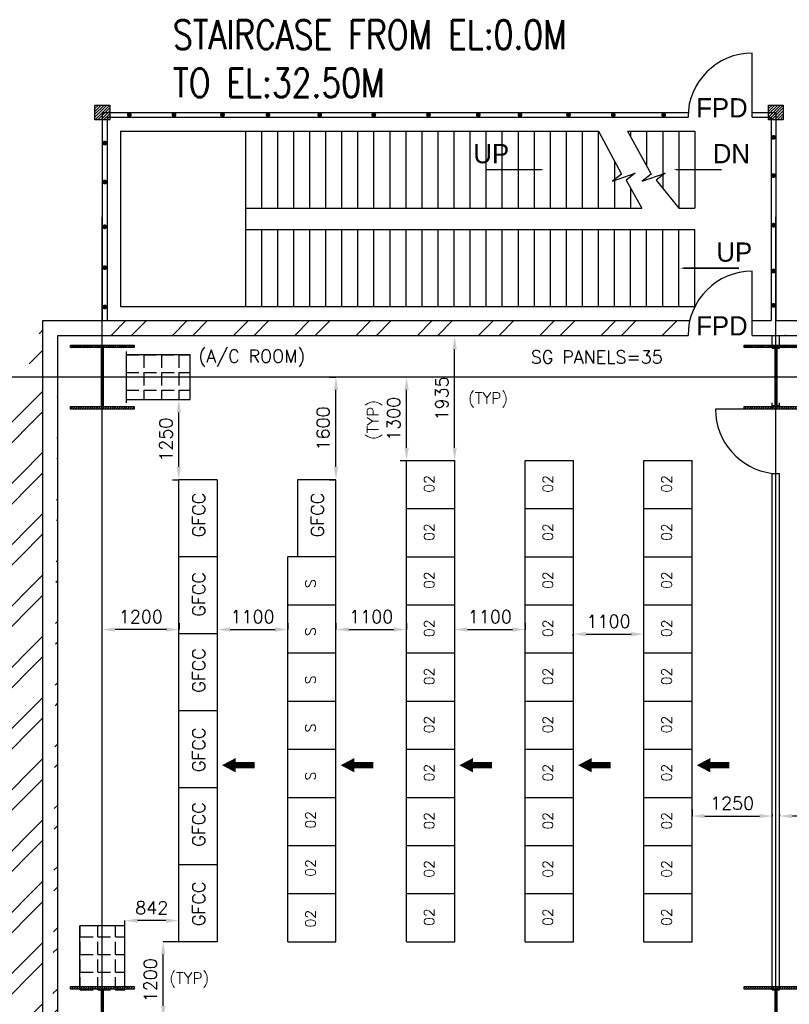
# Model space of a CAD drawing. Extents: x 361682 to 759535, y 756798 to 1113679.
# Tile 71 of 80: x 570082 to 582079, y 1098334 to 1113679. Entities that reach past the tile are written whole.
import ezdxf

# ---------------------------------------------------------------- set-up
doc = ezdxf.new("R2010")
doc.units = 0
doc.header["$LTSCALE"] = 700
doc.header["$MEASUREMENT"] = 0
doc.header["$PDMODE"] = 2
doc.header["$PDSIZE"] = -1
doc.linetypes.add('CENTER', pattern=[2, 1.25, -0.25, 0.25, -0.25])
doc.layers.get('0').update_dxf_attribs({"linetype": 'CONTINUOUS'})
doc.layers.get('DEFPOINTS').update_dxf_attribs({"linetype": 'CONTINUOUS'})
for name, color, linetype in [('CEN', 2, 'CENTER'), ('COL', 1, 'CONTINUOUS'), ('DIM', 4, 'CONTINUOUS'), ('GRID', 9, 'CONTINUOUS'), ('HATCH', 1, 'CONTINUOUS'), ('LAYOUT', 4, 'CONTINUOUS'), ('PNL', 6, 'CONTINUOUS'), ('PNLDIM', 6, 'CONTINUOUS'), ('PNLTXT', 2, 'CONTINUOUS'), ('ROOM', 7, 'CONTINUOUS'), ('STAIR', 2, 'CONTINUOUS'), ('TEXT', 4, 'CONTINUOUS'), ('WALL', 7, 'CONTINUOUS'), ('WALLHATCH', 254, 'CONTINUOUS')]:
    doc.layers.add(name, color=color, linetype=linetype)
doc.styles.add('HTX11', font='O8111901')
doc.styles.add('ROMANS', font='romans.shx')
doc.styles.add('ROMANT', font='ROMANT')
doc.dimstyles.new('STANDARD$0', dxfattribs={"dimtxt": 200, "dimasz": 200, "dimexe": 0, "dimexo": 100, "dimgap": 100, "dimtad": 1, "dimdec": 0, "dimzin": 0, "dimdsep": 46, "dimtxsty": 'ROMANS', "dimcen": 0.09, "dimclrd": 256, "dimclre": 256, "dimclrt": 256, "dimadec": 0, "dimazin": 0, "dimtfac": 1, "dimtdec": 0, "dimtmove": 0, "dimatfit": 3, "dimfxl": 1, "dimtolj": 1, "dimtzin": 0, "dimlwd": -1, "dimlwe": -1, "dimarcsym": 0})

# ---------------------------------------------------------------- blocks, each defined once
blk = doc.blocks.new('*D333')
at = {"layer": 'DEFPOINTS', "color": 0, "transparency": 16777216}
for p in [(571370, 1104175), (572570, 1104175), (571370, 1103300)]:
    blk.add_point(p, dxfattribs=at)
at = {"layer": 'PNLDIM', "transparency": 16777216}
for p, q in [((572570, 1104275), (572570, 1104175)), ((571370, 1103400), (571370, 1104175)), ((572370, 1104175), (571570, 1104175))]:
    blk.add_line(p, q, dxfattribs=at)
for points in [[(571570, 1104208), (571570, 1104141), (571370, 1104175)], [(572370, 1104208), (572370, 1104141), (572570, 1104175)]]:
    blk.add_solid(points, dxfattribs=at)
at = {"layer": 'PNLDIM', "transparency": 16777216, "insert": (571970, 1104375), "char_height": 200, "attachment_point": 5, "style": 'ROMANS'}
blk.add_mtext('\\A1;1200', dxfattribs=at)
blk = doc.blocks.new('*D334')
at = {"layer": 'DEFPOINTS', "color": 0, "transparency": 16777216}
for p in [(573162, 1104300), (574262, 1104175), (574262, 1104175)]:
    blk.add_point(p, dxfattribs=at)
at = {"layer": 'PNLDIM', "transparency": 16777216}
for p, q in [((574262, 1104275), (574262, 1104175)), ((573162, 1104200), (573162, 1104175)), ((573362, 1104175), (574062, 1104175))]:
    blk.add_line(p, q, dxfattribs=at)
for points in [[(573362, 1104208), (573362, 1104141), (573162, 1104175)], [(574062, 1104208), (574062, 1104141), (574262, 1104175)]]:
    blk.add_solid(points, dxfattribs=at)
at = {"layer": 'PNLDIM', "transparency": 16777216, "insert": (573712, 1104375), "char_height": 200, "attachment_point": 5, "style": 'ROMANS'}
blk.add_mtext('\\A1;1100', dxfattribs=at)
blk = doc.blocks.new('*D335')
at = {"layer": 'DEFPOINTS', "color": 0, "transparency": 16777216}
for p in [(575012, 1104175), (576112, 1104175), (576112, 1104175)]:
    blk.add_point(p, dxfattribs=at)
at = {"layer": 'PNLDIM', "transparency": 16777216}
for p, q in [((575012, 1104275), (575012, 1104175)), ((576112, 1104275), (576112, 1104175)), ((575212, 1104175), (575912, 1104175))]:
    blk.add_line(p, q, dxfattribs=at)
for points in [[(575212, 1104208), (575212, 1104141), (575012, 1104175)], [(575912, 1104208), (575912, 1104141), (576112, 1104175)]]:
    blk.add_solid(points, dxfattribs=at)
at = {"layer": 'PNLDIM', "transparency": 16777216, "insert": (575562, 1104375), "char_height": 200, "attachment_point": 5, "style": 'ROMANS'}
blk.add_mtext('\\A1;1100', dxfattribs=at)
blk = doc.blocks.new('*D336')
at = {"layer": 'DEFPOINTS', "color": 0, "transparency": 16777216}
for p in [(576862, 1104175), (577962, 1104175), (577962, 1104175)]:
    blk.add_point(p, dxfattribs=at)
at = {"layer": 'PNLDIM', "transparency": 16777216}
for p, q in [((576862, 1104275), (576862, 1104175)), ((577962, 1104275), (577962, 1104175)), ((577062, 1104175), (577762, 1104175))]:
    blk.add_line(p, q, dxfattribs=at)
for points in [[(577062, 1104208), (577062, 1104141), (576862, 1104175)], [(577762, 1104208), (577762, 1104141), (577962, 1104175)]]:
    blk.add_solid(points, dxfattribs=at)
at = {"layer": 'PNLDIM', "transparency": 16777216, "insert": (577412, 1104375), "char_height": 200, "attachment_point": 5, "style": 'ROMANS'}
blk.add_mtext('\\A1;1100', dxfattribs=at)
blk = doc.blocks.new('*D337')
at = {"layer": 'DEFPOINTS', "color": 0, "transparency": 16777216}
for p in [(578712, 1104175), (579812, 1104175), (579812, 1104103)]:
    blk.add_point(p, dxfattribs=at)
at = {"layer": 'PNLDIM', "transparency": 16777216}
for p, q in [((578712, 1104075), (578712, 1104103)), ((578912, 1104103), (579612, 1104103)), ((579812, 1104075), (579812, 1104103))]:
    blk.add_line(p, q, dxfattribs=at)
for points in [[(578912, 1104137), (578912, 1104070), (578712, 1104103)], [(579612, 1104137), (579612, 1104070), (579812, 1104103)]]:
    blk.add_solid(points, dxfattribs=at)
at = {"layer": 'PNLDIM', "transparency": 16777216, "insert": (579262, 1104303), "char_height": 200, "attachment_point": 5, "style": 'ROMANS'}
blk.add_mtext('\\A1;1100', dxfattribs=at)
blk = doc.blocks.new('*D340')
at = {"layer": 'DEFPOINTS', "color": 0, "transparency": 16777216}
for p in [(572319, 1099309), (572865, 1099309), (572965, 1098109)]:
    blk.add_point(p, dxfattribs=at)
at = {"layer": 'PNLDIM', "transparency": 16777216}
for p, q in [((572765, 1099309), (572319, 1099309)), ((572319, 1098309), (572319, 1099109)), ((572865, 1098109), (572319, 1098109))]:
    blk.add_line(p, q, dxfattribs=at)
for points in [[(572286, 1099109), (572353, 1099109), (572319, 1099309)], [(572286, 1098309), (572353, 1098309), (572319, 1098109)]]:
    blk.add_solid(points, dxfattribs=at)
at = {"layer": 'PNLDIM', "transparency": 16777216, "insert": (572119, 1098709), "char_height": 200, "attachment_point": 5, "rotation": 90, "style": 'ROMANS'}
blk.add_mtext('\\A1;1200', dxfattribs=at)
blk = doc.blocks.new('*D341')
at = {"layer": 'DEFPOINTS', "color": 0, "transparency": 16777216}
for p in [(576112, 1108109), (576212, 1108109), (576112, 1106809)]:
    blk.add_point(p, dxfattribs=at)
at = {"layer": 'PNLDIM', "transparency": 16777216}
for p, q in [((576112, 1108109), (576112, 1108109)), ((576112, 1107009), (576112, 1107909)), ((576012, 1106809), (576112, 1106809))]:
    blk.add_line(p, q, dxfattribs=at)
for points in [[(576079, 1107909), (576146, 1107909), (576112, 1108109)], [(576079, 1107009), (576146, 1107009), (576112, 1106809)]]:
    blk.add_solid(points, dxfattribs=at)
at = {"layer": 'PNLDIM', "transparency": 16777216, "insert": (575912, 1107459), "char_height": 200, "attachment_point": 5, "rotation": 90, "style": 'ROMANS'}
blk.add_mtext('\\A1;1300', dxfattribs=at)
blk = doc.blocks.new('*D342')
at = {"layer": 'DEFPOINTS', "color": 0, "transparency": 16777216}
for p in [(576862, 1108744), (576962, 1108744), (576862, 1106809)]:
    blk.add_point(p, dxfattribs=at)
at = {"layer": 'PNLDIM', "transparency": 16777216}
for p, q in [((576862, 1108744), (576862, 1108744)), ((576862, 1107009), (576862, 1108544)), ((576762, 1106809), (576862, 1106809))]:
    blk.add_line(p, q, dxfattribs=at)
for points in [[(576829, 1108544), (576896, 1108544), (576862, 1108744)], [(576829, 1107009), (576896, 1107009), (576862, 1106809)]]:
    blk.add_solid(points, dxfattribs=at)
at = {"layer": 'PNLDIM', "transparency": 16777216, "insert": (576662, 1107777), "char_height": 200, "attachment_point": 5, "rotation": 90, "style": 'ROMANS'}
blk.add_mtext('\\A1;1935', dxfattribs=at)
blk = doc.blocks.new('*D375')
at = {"layer": 'DEFPOINTS', "color": 0, "transparency": 16777216}
for p in [(581812, 1101393), (580562, 1101268), (581812, 1101268)]:
    blk.add_point(p, dxfattribs=at)
at = {"layer": 'PNLDIM', "transparency": 16777216}
for p, q in [((580562, 1101368), (580562, 1101268)), ((580762, 1101268), (581612, 1101268)), ((581812, 1101293), (581812, 1101268))]:
    blk.add_line(p, q, dxfattribs=at)
for points in [[(580762, 1101301), (580762, 1101234), (580562, 1101268)], [(581612, 1101301), (581612, 1101234), (581812, 1101268)]]:
    blk.add_solid(points, dxfattribs=at)
at = {"layer": 'PNLDIM', "transparency": 16777216, "insert": (581187, 1101468), "char_height": 200, "attachment_point": 5, "style": 'ROMANS'}
blk.add_mtext('\\A1;1250', dxfattribs=at)
blk = doc.blocks.new('*D379')
at = {"layer": 'DEFPOINTS', "color": 0, "transparency": 16777216}
for p in [(572562, 1107759), (572562, 1107759), (572562, 1106509)]:
    blk.add_point(p, dxfattribs=at)
at = {"layer": 'PNLDIM', "transparency": 16777216}
for p, q in [((572462, 1107759), (572562, 1107759)), ((572562, 1106709), (572562, 1107559)), ((572462, 1106509), (572562, 1106509))]:
    blk.add_line(p, q, dxfattribs=at)
for points in [[(572529, 1107559), (572596, 1107559), (572562, 1107759)], [(572529, 1106709), (572596, 1106709), (572562, 1106509)]]:
    blk.add_solid(points, dxfattribs=at)
at = {"layer": 'PNLDIM', "transparency": 16777216, "insert": (572362, 1107134), "char_height": 200, "attachment_point": 5, "rotation": 90, "style": 'ROMANS'}
blk.add_mtext('\\A1;1250', dxfattribs=at)
blk = doc.blocks.new('*D380')
at = {"layer": 'DEFPOINTS', "color": 0, "transparency": 16777216}
for p in [(571720, 1099639), (571720, 1099434), (572562, 1099309)]:
    blk.add_point(p, dxfattribs=at)
at = {"layer": 'PNLDIM', "transparency": 16777216}
for p, q in [((571720, 1099534), (571720, 1099639)), ((572362, 1099639), (571920, 1099639)), ((572562, 1099409), (572562, 1099639))]:
    blk.add_line(p, q, dxfattribs=at)
for points in [[(571920, 1099672), (571920, 1099605), (571720, 1099639)], [(572362, 1099672), (572362, 1099605), (572562, 1099639)]]:
    blk.add_solid(points, dxfattribs=at)
at = {"layer": 'PNLDIM', "transparency": 16777216, "insert": (572141, 1099839), "char_height": 200, "attachment_point": 5, "style": 'ROMANS'}
blk.add_mtext('\\A1;842', dxfattribs=at)
blk = doc.blocks.new('*D420')
at = {"layer": 'DEFPOINTS', "color": 0, "transparency": 16777216}
for p in [(581927, 1101393), (581927, 1101268), (583177, 1101268)]:
    blk.add_point(p, dxfattribs=at)
at = {"layer": 'PNLDIM', "transparency": 16777216}
for p, q in [((583177, 1101368), (583177, 1101268)), ((581927, 1101293), (581927, 1101268)), ((582977, 1101268), (582127, 1101268))]:
    blk.add_line(p, q, dxfattribs=at)
for points in [[(582127, 1101301), (582127, 1101234), (581927, 1101268)], [(582977, 1101301), (582977, 1101234), (583177, 1101268)]]:
    blk.add_solid(points, dxfattribs=at)
at = {"layer": 'PNLDIM', "transparency": 16777216, "insert": (582552, 1101468), "char_height": 200, "attachment_point": 5, "style": 'ROMANS'}
blk.add_mtext('\\A1;1250', dxfattribs=at)
blk = doc.blocks.new('*D870')
at = {"layer": 'DEFPOINTS', "color": 0, "transparency": 16777216}
for p in [(575012, 1108109), (575012, 1108109), (575012, 1106509)]:
    blk.add_point(p, dxfattribs=at)
at = {"layer": 'PNLDIM', "transparency": 16777216}
for p, q in [((574912, 1108109), (575012, 1108109)), ((575012, 1106709), (575012, 1107909)), ((574912, 1106509), (575012, 1106509))]:
    blk.add_line(p, q, dxfattribs=at)
for points in [[(574979, 1107909), (575046, 1107909), (575012, 1108109)], [(574979, 1106709), (575046, 1106709), (575012, 1106509)]]:
    blk.add_solid(points, dxfattribs=at)
at = {"layer": 'PNLDIM', "transparency": 16777216, "insert": (574812, 1107309), "char_height": 200, "attachment_point": 5, "rotation": 90, "style": 'ROMANS'}
blk.add_mtext('\\A1;1600', dxfattribs=at)
blk = doc.blocks.new('A$C459100B9')
at = {"layer": 'COL'}
h = blk.add_hatch(dxfattribs=at)
h.set_pattern_fill('ANSI31', color=256, scale=200, angle=180, style=0)
h.set_pattern_definition([(225, (-560004.63, -115195.517), (17.6776695, -17.6776695), [])])
h.paths.add_polyline_path([(495, 500), (0, 500), (0, 460), (14, 460), (495, 460)])
h.paths.add_polyline_path([(0, 500), (-495, 500), (-495, 460), (0, 460)])
h.paths.add_polyline_path([(14, 460), (0, 460), (0, 0), (14, 0)])
h.paths.add_polyline_path([(0, 460), (-14, 460), (-14, 0), (0, 0)])
h.paths.add_polyline_path([(14, 0), (0, 0), (0, -460), (14, -460)])
h.paths.add_polyline_path([(0, 0), (-14, 0), (-14, -460), (0, -460)])
h.paths.add_polyline_path([(495, -460), (0, -460), (0, -500), (495, -500)])
h.paths.add_polyline_path([(0, -460), (-14, -460), (-495, -460), (-495, -500), (0, -500)])
at = {"layer": 'CEN'}
for p, q in [((0, 500), (0, -500)), ((192, 0), (-192, 0))]:
    blk.add_line(p, q, dxfattribs=at)
at = {"layer": 'COL'}
for points in [[(-495, 500), (495, 500), (495, 460), (-495, 460)], [(-14, 460), (14, 460), (14, -460), (-14, -460)], [(-495, -460), (495, -460), (495, -500), (-495, -500)]]:
    blk.add_lwpolyline(points, close=True, dxfattribs=at)
blk = doc.blocks.new('A$C021D3BAE')
at = {"layer": 'DIM'}
blk.add_blockref('A$C459100B9', (0, 0), dxfattribs=at)

msp = doc.modelspace()

# ---------------------------------------------------------------- hatches: boundary and pattern name
h = msp.add_hatch()
h.set_pattern_fill('ANSI32', color=256, scale=1800, style=0)
h.set_pattern_definition([(45, (410984.2, 928384), (-477.297, 477.297), []), (45, (411302.4, 928384), (-477.297, 477.297), [])])
edge = h.paths.add_edge_path()
edge.add_line((560070, 1076989.3), (570445, 1076989.3))
edge.add_line((560175, 1076759.3), (570675, 1076759.3))
edge.add_line((570675, 1076759.3), (570675, 1108744.3))
edge.add_line((570445, 1076989.3), (570445, 1108974.3))
h = msp.add_hatch()
h.set_pattern_fill('ANSI32', color=256, scale=1800, style=0)
h.set_pattern_definition([(45, (411194.2, 928399), (-477.297, 477.297), []), (45, (411512.4, 928399), (-477.297, 477.297), [])])
edge = h.paths.add_edge_path()
edge.add_line((581985, 1108989.3), (593085, 1108989.3))
edge.add_line((581500, 1108759.3), (592855, 1108759.3))
at = {"layer": 'COL'}
h = msp.add_hatch(dxfattribs=at)
h.set_pattern_fill('ANSI31', color=1, scale=250, angle=180, style=0)
h.set_pattern_definition([(225, (567904.952, 1106999.276), (22.09709, -22.09709), [])])
h.paths.add_polyline_path([(571485, 1112119.3), (571485, 1112349.3), (571255, 1112349.3), (571255, 1112119.3)])
h = msp.add_hatch(dxfattribs=at)
h.set_pattern_fill('ANSI31', color=1, scale=250, angle=180, style=0)
h.set_pattern_definition([(225, (578404.952, 1106999.276), (22.09709, -22.09709), [])])
h.paths.add_polyline_path([(581985, 1112119.3), (581985, 1112349.3), (581755, 1112349.3), (581755, 1112119.3)])
at = {"layer": 'WALLHATCH'}
h = msp.add_hatch(dxfattribs=at)
h.set_pattern_fill('ANGLE', color=30, scale=1000, angle=-90)
h.set_pattern_definition([(270, (-263710.04, 657729.5), (275, -5e-14), [200, -75]), (360, (-263710.04, 657729.5), (7e-14, 275), [200, -75])])
h.paths.add_polyline_path([(572740, 1107759.3), (572740, 1108459.3), (571740, 1108459.3), (571740, 1107759.3)])
h = msp.add_hatch(dxfattribs=at)
h.set_pattern_fill('ANGLE', color=30, scale=1000)
h.set_pattern_definition([(0, (1021749.73, 263109.3), (0, 275), [200, -75]), (90, (1021749.73, 263109.3), (-275, 2e-14), [200, -75])])
h.paths.add_polyline_path([(571720, 1099559.3), (571020, 1099559.3), (571020, 1098559.3), (571720, 1098559.3)])

# ---------------------------------------------------------------- linework, layer by layer
for p, q in [((571508, 1108759.3), (571738, 1108989.3)), ((571826.2, 1108759.3), (572056.2, 1108989.3)), ((572462.6, 1108759.3), (572692.6, 1108989.3)), ((572780.8, 1108759.3), (573010.8, 1108989.3)), ((573417.2, 1108759.3), (573647.2, 1108989.3)), ((573735.4, 1108759.3), (573965.4, 1108989.3)), ((574371.8, 1108759.3), (574601.8, 1108989.3)), ((574690, 1108759.3), (574920, 1108989.3)), ((575326.4, 1108759.3), (575556.4, 1108989.3)), ((575644.6, 1108759.3), (575874.6, 1108989.3)), ((576281, 1108759.3), (576511, 1108989.3)), ((576599.2, 1108759.3), (576829.2, 1108989.3)), ((577235.6, 1108759.3), (577465.6, 1108989.3)), ((577553.8, 1108759.3), (577783.8, 1108989.3)), ((578190.2, 1108759.3), (578420.2, 1108989.3)), ((578508.4, 1108759.3), (578738.4, 1108989.3)), ((579144.8, 1108759.3), (579374.8, 1108989.3)), ((579463, 1108759.3), (579693, 1108989.3)), ((580099.4, 1108759.3), (580329.4, 1108989.3))]:
    msp.add_line(p, q)
at = {"layer": 'COL'}
for points in [[(571255, 1112349.3), (571485, 1112349.3), (571485, 1112119.3), (571255, 1112119.3)], [(581755, 1112349.3), (581985, 1112349.3), (581985, 1112119.3), (581755, 1112119.3)]]:
    msp.add_lwpolyline(points, close=True, dxfattribs=at)
at = {"layer": 'GRID'}
for p, q in [((571370, 1045284.8), (571370, 1110606.9)), ((581870, 1045284.8), (581870, 1110606.9)), ((595870, 1108109.3), (555570, 1108109.3))]:
    msp.add_line(p, q, dxfattribs=at)
at = {"layer": 'GRID', "color": 4}
for p, q in [((572740, 1107759.3), (572740, 1108459.3)), ((571720, 1099559.3), (571020, 1099559.3))]:
    msp.add_line(p, q, dxfattribs=at)
at = {"layer": 'HATCH', "const_width": 37.5}
for points in [[(571791.3, 1112215.5, 1), (571791.3, 1112178, 1)], [(572487.2, 1112215.5, 1), (572487.2, 1112178, 1)], [(573243.6, 1112215.5, 1), (573243.6, 1112178, 1)], [(573951.6, 1112215.5, 1), (573951.6, 1112178, 1)], [(574758.6, 1112215.5, 1), (574758.6, 1112178, 1)], [(575601.7, 1112215.5, 1), (575601.7, 1112178, 1)], [(576454.6, 1112215.5, 1), (576454.6, 1112178, 1)], [(577229.9, 1112215.5, 1), (577229.9, 1112178, 1)], [(577880.9, 1112215.5, 1), (577880.9, 1112178, 1)], [(578636.9, 1112215.5, 1), (578636.9, 1112178, 1)], [(579334.6, 1112215.5, 1), (579334.6, 1112178, 1)], [(580119.6, 1112215.5, 1), (580119.6, 1112178, 1)], [(571407.5, 1111775.5, 1), (571407.5, 1111738, 1)], [(581832.5, 1111863.7, 1), (581832.5, 1111826.2, 1)], [(581832.5, 1111268.7, 1), (581832.5, 1111231.2, 1)], [(571407.5, 1111169.4, 1), (571407.5, 1111131.9, 1)], [(581832.5, 1110495.2, 1), (581832.5, 1110457.7, 1)], [(571407.5, 1110470.5, 1), (571407.5, 1110433, 1)], [(571407.5, 1109833.4, 1), (571407.5, 1109795.9, 1)], [(581832.5, 1109781.3, 1), (581832.5, 1109743.8, 1)], [(571407.5, 1109221.1, 1), (571407.5, 1109183.6, 1)], [(581832.5, 1109245.8, 1), (581832.5, 1109208.3, 1)]]:
    msp.add_lwpolyline(points, format="xyb", close=True, dxfattribs=at)
at = {"layer": 'LAYOUT', "color": 7}
msp.add_line((571740, 1108509.3), (571740, 1107709.3), dxfattribs=at)
at = {"layer": 'LAYOUT', "color": 6}
for p, q in [((581812.5, 1107659.3), (581927.5, 1107659.3)), ((581927.5, 1107659.3), (581812.5, 1107659.3)), ((581812.5, 1106609.3), (581927.5, 1106609.3))]:
    msp.add_line(p, q, dxfattribs=at)
at = {"layer": 'LAYOUT', "color": 6, "flags": 128}
msp.add_lwpolyline([(581927.5, 1107609.3), (580927.5, 1107609.3)], dxfattribs=at)
at = {"layer": 'LAYOUT', "color": 6}
msp.add_arc((581939.4, 1107613.2), 1011.9, 180.22293, 262.79473, dxfattribs=at)
at = {"layer": 'PNL', "color": 2}
for p, q in [((576112.5, 1099309.3), (576112.5, 1106809.3)), ((576112.5, 1106809.3), (576862.5, 1106809.3)), ((576862.5, 1099309.3), (576862.5, 1106809.3)), ((577962.5, 1099309.3), (577962.5, 1106809.3)), ((577962.5, 1106809.3), (578712.5, 1106809.3)), ((578712.5, 1099309.3), (578712.5, 1106809.3)), ((579812.5, 1099309.3), (579812.5, 1106809.3)), ((579812.5, 1106809.3), (580562.5, 1106809.3)), ((580562.5, 1099309.3), (580562.5, 1106809.3)), ((572562.5, 1099309.3), (572562.5, 1106509.3)), ((573162.5, 1106509.3), (572562.5, 1106509.3)), ((573162.5, 1106509.3), (573162.5, 1099309.3)), ((575012.5, 1106509.3), (574412.5, 1106509.3)), ((575012.5, 1099309.3), (575012.5, 1106509.3)), ((576112.5, 1106059.3), (576862.5, 1106059.3)), ((577962.5, 1106059.3), (578712.5, 1106059.3)), ((579812.5, 1106059.3), (580562.5, 1106059.3)), ((573162.5, 1105309.3), (572562.5, 1105309.3)), ((574262.5, 1099309.3), (574262.5, 1105309.3)), ((575012.5, 1105309.3), (574262.5, 1105309.3)), ((576112.5, 1105309.3), (576862.5, 1105309.3)), ((577962.5, 1105309.3), (578712.5, 1105309.3)), ((579812.5, 1105309.3), (580562.5, 1105309.3)), ((574262.5, 1104559.3), (575012.5, 1104559.3)), ((576112.5, 1104559.3), (576862.5, 1104559.3)), ((577962.5, 1104559.3), (578712.5, 1104559.3)), ((579812.5, 1104559.3), (580562.5, 1104559.3)), ((573162.5, 1104109.3), (572562.5, 1104109.3)), ((574262.5, 1103809.3), (575012.5, 1103809.3)), ((576112.5, 1103809.3), (576862.5, 1103809.3)), ((577962.5, 1103809.3), (578712.5, 1103809.3)), ((579812.5, 1103809.3), (580562.5, 1103809.3)), ((574262.5, 1103059.3), (575012.5, 1103059.3)), ((576112.5, 1103059.3), (576862.5, 1103059.3)), ((577962.5, 1103059.3), (578712.5, 1103059.3)), ((579812.5, 1103059.3), (580562.5, 1103059.3)), ((573162.5, 1102909.3), (572562.5, 1102909.3)), ((574262.5, 1102309.3), (575012.5, 1102309.3)), ((576112.5, 1102309.3), (576862.5, 1102309.3)), ((577962.5, 1102309.3), (578712.5, 1102309.3)), ((579812.5, 1102309.3), (580562.5, 1102309.3)), ((573162.5, 1101709.3), (572562.5, 1101709.3)), ((574262.5, 1101559.3), (575012.5, 1101559.3)), ((576112.5, 1101559.3), (576862.5, 1101559.3)), ((577962.5, 1101559.3), (578712.5, 1101559.3)), ((579812.5, 1101559.3), (580562.5, 1101559.3)), ((574262.5, 1100809.3), (575012.5, 1100809.3)), ((576112.5, 1100809.3), (576862.5, 1100809.3)), ((577962.5, 1100809.3), (578712.5, 1100809.3)), ((579812.5, 1100809.3), (580562.5, 1100809.3)), ((573162.5, 1100509.3), (572562.5, 1100509.3)), ((574262.5, 1100059.3), (575012.5, 1100059.3)), ((574412.5, 1100059.3), (575012.5, 1100059.3)), ((576112.5, 1100059.3), (576862.5, 1100059.3)), ((577962.5, 1100059.3), (578712.5, 1100059.3)), ((579812.5, 1100059.3), (580562.5, 1100059.3)), ((573162.5, 1099309.3), (572562.5, 1099309.3)), ((574262.5, 1099309.3), (575012.5, 1099309.3)), ((574412.5, 1099309.3), (575012.5, 1099309.3)), ((576112.5, 1099309.3), (576862.5, 1099309.3)), ((577962.5, 1099309.3), (578712.5, 1099309.3)), ((579812.5, 1099309.3), (580562.5, 1099309.3))]:
    msp.add_line(p, q, dxfattribs=at)
at = {"layer": 'PNL', "color": 60}
msp.add_line((574412.5, 1106509.3), (574412.5, 1105309.3), dxfattribs=at)
at = {"layer": 'PNL', "color": 7}
for points in [[(573236, 1102060.5, 0, 225, 0), (573449.4, 1102060.5, 225, 225, 0)], [(575086, 1102060.5, 0, 225, 0), (575299.4, 1102060.5, 225, 225, 0)], [(576936, 1102060.5, 0, 225, 0), (577149.4, 1102060.5, 225, 225, 0)], [(578786, 1102060.5, 0, 225, 0), (578999.4, 1102060.5, 225, 225, 0)], [(580636, 1102060.5, 0, 225, 0), (580849.4, 1102060.5, 225, 225, 0)]]:
    msp.add_lwpolyline(points, format="xyseb", dxfattribs=at)
at = {"layer": 'PNL', "color": 7, "const_width": 100}
for points in [[(573449.4, 1102060.5), (573746.5, 1102060.5)], [(575299.4, 1102060.5), (575596.5, 1102060.5)], [(577149.4, 1102060.5), (577446.5, 1102060.5)], [(578999.4, 1102060.5), (579296.5, 1102060.5)], [(580849.4, 1102060.5), (581146.5, 1102060.5)]]:
    msp.add_lwpolyline(points, dxfattribs=at)
at = {"layer": 'ROOM', "color": 7}
msp.add_line((581812.5, 1098559.3), (581927.5, 1098559.3), dxfattribs=at)
at = {"layer": 'STAIR', "linetype": 'Continuous'}
for p, q in [((571655, 1111941.8), (579105, 1111941.8)), ((571655, 1111941.8), (571655, 1109206.8)), ((573605, 1110741.8), (573605, 1111941.8)), ((573605, 1110741.8), (573605, 1111941.8)), ((573855, 1110741.8), (573855, 1111941.8)), ((574105, 1110741.8), (574105, 1111941.8)), ((574355, 1110741.8), (574355, 1111941.8)), ((574605, 1110741.8), (574605, 1111941.8)), ((574855, 1110741.8), (574855, 1111941.8)), ((575105, 1110741.8), (575105, 1111941.8)), ((575355, 1110741.8), (575355, 1111941.8)), ((575605, 1110741.8), (575605, 1111941.8)), ((575855, 1110741.8), (575855, 1111941.8)), ((576105, 1110741.8), (576105, 1111941.8)), ((576355, 1110741.8), (576355, 1111941.8)), ((576605, 1110741.8), (576605, 1111941.8)), ((576855, 1110741.8), (576855, 1111941.8)), ((577105, 1110741.8), (577105, 1111941.8)), ((577355, 1110741.8), (577355, 1111941.8)), ((577605, 1110741.8), (577605, 1111941.8)), ((577855, 1110741.8), (577855, 1111941.8)), ((578105, 1110741.8), (578105, 1111941.8)), ((578355, 1110741.8), (578355, 1111941.8)), ((578605, 1110741.8), (578605, 1111941.8)), ((578855, 1110741.8), (578855, 1111941.8)), ((579105, 1110741.8), (579105, 1111941.8)), ((579557, 1111941.8), (580605, 1111941.8)), ((579605, 1111941.8), (579605, 1111855.1)), ((579855, 1111941.8), (579855, 1111402.9)), ((580105, 1111941.8), (580105, 1111050.7)), ((580355, 1111941.8), (580355, 1110741.8)), ((580605, 1111941.8), (580605, 1110741.8)), ((579355, 1111473.3), (579355, 1110741.8)), ((579605, 1111055.6), (579605, 1110741.8)), ((573605, 1110406.8), (573605, 1110741.8)), ((573605, 1110741.8), (579779.1, 1110741.8)), ((580355, 1110741.8), (580605, 1110741.8)), ((573605, 1109206.8), (573605, 1110406.8)), ((573605, 1110406.8), (580605, 1110406.8)), ((573605, 1109206.8), (573605, 1110406.8)), ((573855, 1109206.8), (573855, 1110406.8)), ((574105, 1109206.8), (574105, 1110406.8)), ((574355, 1109206.8), (574355, 1110406.8)), ((574605, 1109206.8), (574605, 1110406.8)), ((574855, 1109206.8), (574855, 1110406.8)), ((575105, 1109206.8), (575105, 1110406.8)), ((575355, 1109206.8), (575355, 1110406.8)), ((575605, 1109206.8), (575605, 1110406.8)), ((575855, 1109206.8), (575855, 1110406.8)), ((576105, 1109206.8), (576105, 1110406.8)), ((576355, 1109206.8), (576355, 1110406.8)), ((576605, 1109206.8), (576605, 1110406.8)), ((576855, 1109206.8), (576855, 1110406.8)), ((577105, 1109206.8), (577105, 1110406.8)), ((577355, 1109206.8), (577355, 1110406.8)), ((577605, 1109206.8), (577605, 1110406.8)), ((577855, 1109206.8), (577855, 1110406.8)), ((578105, 1109206.8), (578105, 1110406.8)), ((578355, 1109206.8), (578355, 1110406.8)), ((578605, 1109206.8), (578605, 1110406.8)), ((578855, 1109206.8), (578855, 1110406.8)), ((579105, 1109206.8), (579105, 1110406.8)), ((579355, 1109206.8), (579355, 1110406.8)), ((579605, 1109206.8), (579605, 1110406.8)), ((579855, 1109206.8), (579855, 1110406.8)), ((580105, 1109206.8), (580105, 1110406.8)), ((580355, 1109206.8), (580355, 1110406.8)), ((580605, 1109206.8), (580605, 1110406.8)), ((571655, 1109206.8), (580605, 1109206.8))]:
    msp.add_line(p, q, dxfattribs=at)
at = {"layer": 'STAIR', "linetype": 'Continuous', "flags": 128}
for points in [[(579105, 1111941.8), (579461.3, 1111274), (579321.1, 1111163.3), (579677.1, 1111289), (579536.8, 1111178.3), (579779.1, 1110741.8)], [(579557, 1111941.8), (579926.2, 1111274), (579785.9, 1111163.3), (580141.9, 1111289), (580001.7, 1111178.3), (580355, 1110741.8)]]:
    msp.add_lwpolyline(points, dxfattribs=at)
for points in [[(578253, 1111341.8, 0, 150, 0), (577898.3, 1111341.8, 25, 25, 0), (577339.6, 1111341.8, 25, 25, 0)], [(580275.3, 1111341.8, 0, 150, 0), (580630, 1111341.8, 25, 25, 0), (581026.9, 1111341.8, 25, 25, 0)], [(580381.4, 1109806.8, 0, 150, 0), (580736, 1109806.8, 25, 25, 0), (581294.7, 1109806.8, 25, 25, 0)]]:
    msp.add_lwpolyline(points, format="xyseb", dxfattribs=at)
at = {"layer": 'WALL'}
for p, q in [((581500, 1112159.3), (581500, 1113159.3)), ((571370, 1112234.3), (580500, 1112234.3)), ((571370, 1112234.3), (571370, 1108989.3)), ((581500, 1112234.3), (581870, 1112234.3)), ((581870, 1112234.3), (581870, 1108989.3)), ((571445, 1112159.3), (580500, 1112159.3)), ((571445, 1112159.3), (571445, 1108989.3)), ((581500, 1112159.3), (581795, 1112159.3)), ((581795, 1112159.3), (581795, 1108989.3)), ((581500, 1108759.3), (581500, 1109759.3)), ((570445, 1076989.3), (570445, 1108989.3)), ((570445, 1108989.3), (580526.8, 1108989.3)), ((581500, 1108989.3), (581795, 1108989.3)), ((581870, 1108989.3), (593295, 1108989.3)), ((570675, 1076759.3), (570675, 1108759.3)), ((570675, 1108759.3), (580500, 1108759.3)), ((581500, 1108759.3), (593065, 1108759.3)), ((581812.5, 1108559.3), (581812.5, 1108744.3)), ((581927.5, 1108559.3), (581927.5, 1108744.3)), ((581812.5, 1108559.3), (581927.5, 1108559.3)), ((581812.5, 1107609.3), (581812.5, 1107709.3)), ((581927.5, 1107609.3), (581927.5, 1107709.3)), ((581812.5, 1098559.3), (581812.5, 1106609.3)), ((581927.5, 1098559.3), (581927.5, 1106609.3))]:
    msp.add_line(p, q, dxfattribs=at)
for centre in [(581500, 1112159.3), (581500, 1108759.3)]:
    msp.add_arc(centre, 1000, 90, 180, dxfattribs=at)
at = {"layer": 'WALLHATCH', "color": 4}
for p, q in [((571740, 1108459.3), (572740, 1108459.3)), ((571740, 1107759.3), (572740, 1107759.3)), ((571020, 1098559.3), (571020, 1099559.3)), ((571720, 1098559.3), (571720, 1099559.3))]:
    msp.add_line(p, q, dxfattribs=at)

# ---------------------------------------------------------------- block references
for p in [(571370, 1108109.3), (581870, 1108109.3), (571370, 1098109.3), (581870, 1098109.3)]:
    msp.add_blockref('A$C021D3BAE', p)

# ---------------------------------------------------------------- texts
at = {"layer": 'PNL', "lineweight": 25, "style": 'ROMANT'}
for s, p in [('(A/C ROOM)', (572868.4, 1108336.6)), ('SG PANELS=35', (578049.4, 1108322))]:
    msp.add_text(s, height=200, dxfattribs=at).set_placement(p)
at = {"layer": 'PNLDIM', "color": 4, "lineweight": 25, "style": 'ROMANS'}
for p in [(577071.6, 1107691.9), (572414.4, 1098653.3)]:
    msp.add_text('(TYP)', height=175, dxfattribs=at).set_placement(p)
msp.add_text('(TYP)', height=175, rotation=90, dxfattribs=at).set_placement((575674.4, 1107129.1))
at = {"layer": 'PNLTXT', "color": 2, "style": 'ROMANS'}
for s, p in [('02', (576545.1, 1106307.1)), ('02', (578395.1, 1106307.1)), ('02', (580245.1, 1106307.1)), ('02', (576545.1, 1105557.1)), ('02', (578395.1, 1105557.1)), ('02', (580245.1, 1105557.1)), ('02', (576545.1, 1104807.1)), ('02', (578395.1, 1104807.1)), ('02', (580245.1, 1104807.1)), ('S', (574695.1, 1104822.4)), ('02', (576545.1, 1104057.1)), ('02', (578395.1, 1104057.1)), ('02', (580245.1, 1104057.1)), ('S', (574695.1, 1104072.4)), ('02', (576545.1, 1103307.1)), ('02', (578395.1, 1103307.1)), ('02', (580245.1, 1103307.1)), ('S', (574695.1, 1103322.4)), ('S', (574695.1, 1102572.4)), ('02', (576545.1, 1102557.1)), ('02', (578395.1, 1102557.1)), ('02', (580245.1, 1102557.1)), ('S', (574695.1, 1101822.4)), ('02', (576545.1, 1101807.1)), ('02', (578395.1, 1101807.1)), ('02', (580245.1, 1101807.1)), ('02', (574695.1, 1101072.4)), ('02', (576545.1, 1101057.1)), ('02', (578395.1, 1101057.1)), ('02', (580245.1, 1101057.1)), ('02', (574695.1, 1100322.4)), ('02', (576545.1, 1100307.1)), ('02', (578395.1, 1100307.1)), ('02', (580245.1, 1100307.1)), ('02', (576545.1, 1099557.1)), ('02', (578395.1, 1099557.1)), ('02', (580245.1, 1099557.1)), ('02', (574695.1, 1099531.9))]:
    msp.add_text(s, height=160, rotation=90, dxfattribs=at).set_placement(p)
at = {"layer": 'PNLTXT', "color": 2, "ltscale": 1000, "char_height": 200, "width": 511.878, "attachment_point": 7, "rotation": 90, "style": 'ROMANS'}
for insert in [(572973.5, 1105612.5), (574823.5, 1105612.5), (572973.5, 1104375.9), (572973.5, 1103189.8), (572973.5, 1101953.3), (572973.5, 1100789.8), (572973.5, 1099553.3)]:
    msp.add_mtext('GFCC', dxfattribs=dict(at, insert=insert))
at = {"layer": 'TEXT', "linetype": 'Continuous', "style": 'HTX11'}
for s, p in [('FPD', (580627, 1112156.2)), ('UP', (577154.7, 1111441.8)), ('DN', (580885.6, 1111441.8)), ('UP', (580942.6, 1109906.8)), ('FPD', (580627, 1108757.6))]:
    msp.add_text(s, height=300, dxfattribs=at).set_placement(p)
at = {"layer": 'TEXT', "insert": (572471.2, 1113671.2), "char_height": 450, "attachment_point": 1, "style": 'ROMANS'}
msp.add_mtext_dynamic_manual_height_columns('{\\W0.8;STAIRCASE FROM EL:0.0M TO EL:32.50M}', width=6932.314, gutter_width=1, heights=[0], dxfattribs=at)

# ---------------------------------------------------------------- dimensions: what is measured, and where the dimension line sits
at = {"layer": 'PNLDIM', "color": 7}
for base, p1, p2, angle, picture, middle in [((576862.5, 1108744.3), (576862.5, 1106809.3), (576962.5, 1108744.3), 90, '*D342', (576662.5, 1107776.8)), ((575012.5, 1108109.3), (575012.5, 1106509.3), (575012.5, 1108109.3), 90, '*D870', (574812.5, 1107309.3)), ((572562.5, 1107759.3), (572562.5, 1106509.3), (572562.5, 1107759.3), 90, '*D379', (572362.5, 1107134.3)), ((581927.5, 1101267.8), (583177.5, 1101267.8), (581927.5, 1101392.8), 180, '*D420', (582552.5, 1101467.8)), ((572319.3, 1099309.3), (572965.4, 1098109.3), (572865.4, 1099309.3), 90, '*D340', (572119.3, 1098709.3))]:
    dim = msp.add_linear_dim(base=base, p1=p1, p2=p2, angle=angle, dimstyle='STANDARD$0', override={"dimfxl": 0.5, "dimarcsym": 2}, dxfattribs=at)
    dim.commit()
    dim.dimension.update_dxf_attribs({"geometry": picture, "text_midpoint": middle})
dim = msp.add_linear_dim(base=(576112.5, 1108109.3), p1=(576112.5, 1106809.3), p2=(576212.5, 1108109.3), angle=90, dimstyle='STANDARD$0', override={"dimfxl": 0.5, "dimarcsym": 2}, dxfattribs=at)
dim.commit()
dim.dimension.update_dxf_attribs({"geometry": '*D341', "text_midpoint": (576112.5, 1107459.3), "dimtype": 160})
for base, p1, p2, picture, middle in [((571370, 1104174.6), (572570, 1104174.6), (571370, 1103299.6), '*D333', (571970, 1104374.6)), ((574262.5, 1104174.6), (573162.5, 1104299.6), (574262.5, 1104174.6), '*D334', (573712.5, 1104374.6)), ((576112.5, 1104174.6), (575012.5, 1104174.6), (576112.5, 1104174.6), '*D335', (575562.5, 1104374.6)), ((577962.5, 1104174.6), (576862.5, 1104174.6), (577962.5, 1104174.6), '*D336', (577412.5, 1104374.6)), ((579812.5, 1104103.4), (578712.5, 1104174.6), (579812.5, 1104174.6), '*D337', (579262.5, 1104303.4)), ((581812.5, 1101267.8), (580562.5, 1101267.8), (581812.5, 1101392.8), '*D375', (581187.5, 1101467.8)), ((571719.9523574, 1099638.7977346), (572562.4523574, 1099309.2761871), (571719.9523574, 1099434.2761871), '*D380', (572141.2023574, 1099838.7977346))]:
    dim = msp.add_linear_dim(base=base, p1=p1, p2=p2, dimstyle='STANDARD$0', override={"dimfxl": 0.5, "dimarcsym": 2}, dxfattribs=at)
    dim.commit()
    dim.dimension.update_dxf_attribs({"geometry": picture, "text_midpoint": middle})

doc.saveas('drawing.dxf')
